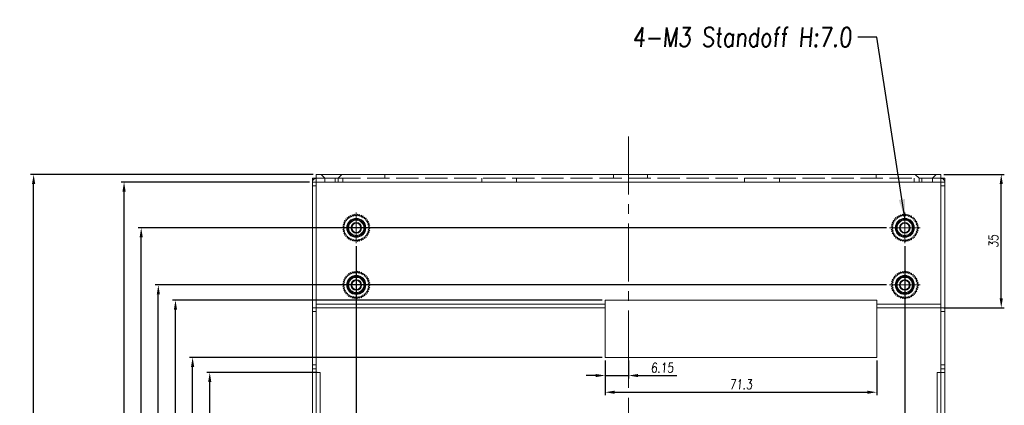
# Model space of a CAD drawing. Header units: millimetres. Extents: x 4065 to 8083, y -652 to 5416.
# Tile 113 of 256: x 4820 to 5079, y 3366 to 3467. Entities that reach past the tile are written whole.
import ezdxf

# ---------------------------------------------------------------- set-up
doc = ezdxf.new("R2010")
doc.units = ezdxf.units.MM
doc.header["$LTSCALE"] = 0.8
doc.header["$PDMODE"] = 3
doc.header["$PDSIZE"] = 0.3125
for name, pattern in [('CENTER', [50.8, 31.75, -6.35, 6.35, -6.35]), ('CENTER2', [28.575, 19.05, -3.175, 3.175, -3.175]), ('HIDDEN', [9.525, 6.35, -3.175])]:
    doc.linetypes.add(name, pattern=pattern)
doc.layers.get('0').update_dxf_attribs({"linetype": 'CONTINUOUS', "lineweight": 0})
doc.layers.get('Defpoints').update_dxf_attribs({"linetype": 'CONTINUOUS', "lineweight": 0})
for name, color, linetype, lineweight in [('1', 2, 'CENTER', 0), ('2', 3, 'CONTINUOUS', 0), ('3', 5, 'HIDDEN', 0), ('4', 1, 'CENTER2', 9), ('M3-7', 4, 'CONTINUOUS', 0)]:
    doc.layers.add(name, color=color, linetype=linetype, lineweight=lineweight)
doc.styles.get("Standard").update_dxf_attribs({"font": 'romans.shx', "width": 0.8, "oblique": 5, "bigfont": 'whgtxt.shx'})
doc.dimstyles.get("Standard").update_dxf_attribs({"dimtxt": 2.5, "dimasz": 2.5, "dimexe": 0.8, "dimexo": 0.8, "dimgap": 0.8, "dimtad": 1, "dimdsep": 46, "dimtxsty": 'Standard', "dimcen": 0, "dimclrd": 3, "dimclre": 3, "dimclrt": 3, "dimazin": 0, "dimtp": 0.001, "dimtm": 0.001, "dimtfac": 1, "dimtmove": 0, "dimatfit": 3, "dimfxl": 0, "dimtolj": 1, "dimarcsym": 0})

# ---------------------------------------------------------------- blocks, each defined once
blk = doc.blocks.new('X')
at = {"layer": '1'}
for p, q in [((5251.84, 13719.59), (5251.84, 13727.59)), ((5247.84, 13723.59), (5255.84, 13723.59))]:
    blk.add_line(p, q, dxfattribs=at)
blk = doc.blocks.new('*D830')
at = {"layer": '2', "color": 3, "lineweight": -2}
for p, q in [((4898.19, 3374.28), (4869.23, 3374.28)), ((4870.03, 3127.28), (4870.03, 3371.78)), ((4886.19, 3124.78), (4869.23, 3124.78))]:
    blk.add_line(p, q, dxfattribs=at)
at = {"layer": '2', "color": 3}
for points in [[(4869.61, 3371.78), (4870.45, 3371.78), (4870.03, 3374.28)], [(4869.61, 3127.28), (4870.45, 3127.28), (4870.03, 3124.78)]]:
    blk.add_solid(points, dxfattribs=at)
at = {"layer": 'Defpoints', "color": 0}
for p in [(4870.03, 3374.28), (4898.99, 3374.28), (4886.99, 3124.78)]:
    blk.add_point(p, dxfattribs=at)
at = {"layer": '2', "color": 3, "insert": (4867.98, 3249.53), "char_height": 2.5, "attachment_point": 5, "rotation": 90}
blk.add_mtext('\\A1;249.5', dxfattribs=at)
blk = doc.blocks.new('*D831')
at = {"layer": '2', "color": 3, "lineweight": -2}
for p, q in [((4973.04, 3378.28), (4864.73, 3378.28)), ((4865.53, 3127.28), (4865.53, 3375.78)), ((4886.19, 3124.78), (4864.73, 3124.78))]:
    blk.add_line(p, q, dxfattribs=at)
at = {"layer": '2', "color": 3}
for points in [[(4865.11, 3375.78), (4865.95, 3375.78), (4865.53, 3378.28)], [(4865.11, 3127.28), (4865.95, 3127.28), (4865.53, 3124.78)]]:
    blk.add_solid(points, dxfattribs=at)
at = {"layer": 'Defpoints', "color": 0}
for p in [(4865.53, 3378.28), (4973.84, 3378.28), (4886.99, 3124.78)]:
    blk.add_point(p, dxfattribs=at)
at = {"layer": '2', "color": 3, "insert": (4863.48, 3251.53), "char_height": 2.5, "attachment_point": 5, "rotation": 90}
blk.add_mtext('\\A1;253.5', dxfattribs=at)
blk = doc.blocks.new('*D832')
at = {"layer": '2', "color": 3, "lineweight": -2}
for p, q in [((4973.04, 3393.28), (4860.23, 3393.28)), ((4861.03, 3127.28), (4861.03, 3390.78)), ((4886.19, 3124.78), (4860.23, 3124.78))]:
    blk.add_line(p, q, dxfattribs=at)
at = {"layer": '2', "color": 3}
for points in [[(4860.61, 3390.78), (4861.45, 3390.78), (4861.03, 3393.28)], [(4860.61, 3127.28), (4861.45, 3127.28), (4861.03, 3124.78)]]:
    blk.add_solid(points, dxfattribs=at)
at = {"layer": 'Defpoints', "color": 0}
for p in [(4861.03, 3393.28), (4973.84, 3393.28), (4886.99, 3124.78)]:
    blk.add_point(p, dxfattribs=at)
at = {"layer": '2', "color": 3, "insert": (4858.98, 3259.03), "char_height": 2.5, "attachment_point": 5, "rotation": 90}
blk.add_mtext('\\A1;268.5', dxfattribs=at)
blk = doc.blocks.new('*D833')
at = {"layer": '2', "color": 3, "lineweight": -2}
for p, q in [((5047.69, 3397.28), (4855.73, 3397.28)), ((4856.53, 3127.28), (4856.53, 3394.78)), ((4886.19, 3124.78), (4855.73, 3124.78))]:
    blk.add_line(p, q, dxfattribs=at)
at = {"layer": '2', "color": 3}
for points in [[(4856.11, 3394.78), (4856.95, 3394.78), (4856.53, 3397.28)], [(4856.11, 3127.28), (4856.95, 3127.28), (4856.53, 3124.78)]]:
    blk.add_solid(points, dxfattribs=at)
at = {"layer": 'Defpoints', "color": 0}
for p in [(4856.53, 3397.28), (5048.49, 3397.28), (4886.99, 3124.78)]:
    blk.add_point(p, dxfattribs=at)
at = {"layer": '2', "color": 3, "insert": (4854.48, 3261.03), "char_height": 2.5, "attachment_point": 5, "rotation": 90}
blk.add_mtext('\\A1;272.5', dxfattribs=at)
blk = doc.blocks.new('*D834')
at = {"layer": '2', "color": 3, "lineweight": -2}
for p, q in [((5047.69, 3412.28), (4851.23, 3412.28)), ((4852.03, 3127.28), (4852.03, 3409.78)), ((4886.19, 3124.78), (4851.23, 3124.78))]:
    blk.add_line(p, q, dxfattribs=at)
at = {"layer": '2', "color": 3}
for points in [[(4851.61, 3409.78), (4852.45, 3409.78), (4852.03, 3412.28)], [(4851.61, 3127.28), (4852.45, 3127.28), (4852.03, 3124.78)]]:
    blk.add_solid(points, dxfattribs=at)
at = {"layer": 'Defpoints', "color": 0}
for p in [(4852.03, 3412.28), (5048.49, 3412.28), (4886.99, 3124.78)]:
    blk.add_point(p, dxfattribs=at)
at = {"layer": '2', "color": 3, "insert": (4849.98, 3268.53), "char_height": 2.5, "attachment_point": 5, "rotation": 90}
blk.add_mtext('\\A1;287.5', dxfattribs=at)
blk = doc.blocks.new('*D835')
at = {"layer": '2', "color": 3, "lineweight": -2}
for p, q in [((4896.19, 3424.28), (4846.73, 3424.28)), ((4847.53, 3127.28), (4847.53, 3421.78)), ((4886.19, 3124.78), (4846.73, 3124.78))]:
    blk.add_line(p, q, dxfattribs=at)
at = {"layer": '2', "color": 3}
for points in [[(4847.11, 3421.78), (4847.95, 3421.78), (4847.53, 3424.28)], [(4847.11, 3127.28), (4847.95, 3127.28), (4847.53, 3124.78)]]:
    blk.add_solid(points, dxfattribs=at)
at = {"layer": 'Defpoints', "color": 0}
for p in [(4847.53, 3424.28), (4896.99, 3424.28), (4886.99, 3124.78)]:
    blk.add_point(p, dxfattribs=at)
at = {"layer": '2', "color": 3, "insert": (4845.48, 3274.53), "char_height": 2.5, "attachment_point": 5, "rotation": 90}
blk.add_mtext('\\A1;299.5', dxfattribs=at)
blk = doc.blocks.new('*D836')
at = {"layer": '2', "color": 3, "lineweight": -2}
for p, q in [((4897.19, 3426.28), (4822.99, 3426.28)), ((4823.79, 3127.28), (4823.79, 3423.78)), ((4886.19, 3124.78), (4822.99, 3124.78))]:
    blk.add_line(p, q, dxfattribs=at)
at = {"layer": '2', "color": 3}
for points in [[(4823.37, 3423.78), (4824.21, 3423.78), (4823.79, 3426.28)], [(4823.37, 3127.28), (4824.21, 3127.28), (4823.79, 3124.78)]]:
    blk.add_solid(points, dxfattribs=at)
at = {"layer": 'Defpoints', "color": 0}
for p in [(4823.79, 3426.28), (4897.99, 3426.28), (4886.99, 3124.78)]:
    blk.add_point(p, dxfattribs=at)
at = {"layer": '2', "color": 3, "insert": (4821.74, 3275.53), "char_height": 2.5, "attachment_point": 5, "rotation": 90}
blk.add_mtext('\\A1;301.5', dxfattribs=at)
blk = doc.blocks.new('*D838')
at = {"layer": '2', "color": 3, "lineweight": -2}
for p, q in [((4973.84, 3377.48), (4973.84, 3368.33)), ((5045.14, 3377.48), (5045.14, 3368.33)), ((4976.34, 3369.13), (5042.64, 3369.13))]:
    blk.add_line(p, q, dxfattribs=at)
at = {"layer": '2', "color": 3}
for points in [[(4976.34, 3369.54), (4976.34, 3368.71), (4973.84, 3369.13)], [(5042.64, 3369.54), (5042.64, 3368.71), (5045.14, 3369.13)]]:
    blk.add_solid(points, dxfattribs=at)
at = {"layer": 'Defpoints', "color": 0}
for p in [(4973.84, 3378.28), (5045.14, 3378.28), (5045.14, 3369.13)]:
    blk.add_point(p, dxfattribs=at)
at = {"layer": '2', "color": 3, "insert": (5009.49, 3371.18), "char_height": 2.5, "attachment_point": 5}
blk.add_mtext('\\A1;71.3', dxfattribs=at)
blk = doc.blocks.new('*D839')
at = {"layer": '2', "color": 3, "lineweight": -2}
for p, q in [((4973.84, 3377.48), (4973.84, 3372.71)), ((4979.99, 3377.48), (4979.99, 3372.71)), ((4971.34, 3373.51), (4968.84, 3373.51)), ((4973.84, 3373.51), (4979.99, 3373.51)), ((4982.49, 3373.51), (4992.61, 3373.51))]:
    blk.add_line(p, q, dxfattribs=at)
at = {"layer": '2', "color": 3}
for points in [[(4971.34, 3373.92), (4971.34, 3373.09), (4973.84, 3373.51)], [(4982.49, 3373.92), (4982.49, 3373.09), (4979.99, 3373.51)]]:
    blk.add_solid(points, dxfattribs=at)
at = {"layer": 'Defpoints', "color": 0}
for p in [(4973.84, 3378.28), (4979.99, 3378.28), (4979.99, 3373.51)]:
    blk.add_point(p, dxfattribs=at)
at = {"layer": '2', "color": 3, "insert": (4988.8, 3375.56), "char_height": 2.5, "attachment_point": 5}
blk.add_mtext('\\A1;6.15', dxfattribs=at)
blk = doc.blocks.new('*D843')
at = {"layer": '2', "color": 3, "lineweight": -2}
for p, q in [((5052.49, 3407.48), (5052.49, 2783.63)), ((4979.99, 2807.48), (4979.99, 2783.63)), ((4982.49, 2784.43), (5049.99, 2784.43))]:
    blk.add_line(p, q, dxfattribs=at)
at = {"layer": '2', "color": 3}
for points in [[(4982.49, 2784.84), (4982.49, 2784.01), (4979.99, 2784.43)], [(5049.99, 2784.84), (5049.99, 2784.01), (5052.49, 2784.43)]]:
    blk.add_solid(points, dxfattribs=at)
at = {"layer": 'Defpoints', "color": 0}
for p in [(5052.49, 3408.28), (4979.99, 2808.28), (5052.49, 2784.43)]:
    blk.add_point(p, dxfattribs=at)
at = {"layer": '2', "color": 3, "insert": (5016.24, 2786.48), "char_height": 2.5, "attachment_point": 5}
blk.add_mtext('\\A1;72.5', dxfattribs=at)
blk = doc.blocks.new('*D849')
at = {"layer": '2', "color": 3, "lineweight": -2}
for p, q in [((4908.49, 3407.48), (4908.49, 2774.63)), ((4979.99, 2807.48), (4979.99, 2774.63)), ((4977.49, 2775.43), (4910.99, 2775.43))]:
    blk.add_line(p, q, dxfattribs=at)
at = {"layer": '2', "color": 3}
for points in [[(4910.99, 2775.84), (4910.99, 2775.01), (4908.49, 2775.43)], [(4977.49, 2775.84), (4977.49, 2775.01), (4979.99, 2775.43)]]:
    blk.add_solid(points, dxfattribs=at)
at = {"layer": 'Defpoints', "color": 0}
for p in [(4908.49, 3408.28), (4979.99, 2808.28), (4908.49, 2775.43)]:
    blk.add_point(p, dxfattribs=at)
at = {"layer": '2', "color": 3, "insert": (4944.24, 2777.48), "char_height": 2.5, "attachment_point": 5}
blk.add_mtext('\\A1;71.5', dxfattribs=at)
blk = doc.blocks.new('*D881')
at = {"layer": '2', "color": 3, "lineweight": -2}
for p, q in [((5062.79, 3426.28), (5078.63, 3426.28)), ((5077.83, 3393.78), (5077.83, 3423.78)), ((5062.79, 3391.28), (5078.63, 3391.28))]:
    blk.add_line(p, q, dxfattribs=at)
at = {"layer": '2', "color": 3}
for points in [[(5077.41, 3423.78), (5078.24, 3423.78), (5077.83, 3426.28)], [(5077.41, 3393.78), (5078.24, 3393.78), (5077.83, 3391.28)]]:
    blk.add_solid(points, dxfattribs=at)
at = {"layer": 'Defpoints', "color": 0}
for p in [(5061.99, 3426.28), (5077.83, 3426.28), (5061.99, 3391.28)]:
    blk.add_point(p, dxfattribs=at)
at = {"layer": '2', "color": 3, "insert": (5075.78, 3408.78), "char_height": 2.5, "attachment_point": 5, "rotation": 90}
blk.add_mtext('\\A1;35', dxfattribs=at)

msp = doc.modelspace()

# ---------------------------------------------------------------- linework, layer by layer
for p, q in [((4896.995, 2824.28), (4896.995, 3425.28)), ((4897.995, 3425.28), (4896.995, 3425.28)), ((4897.995, 3424.28), (4897.995, 3426.28)), ((4897.995, 3426.28), (5061.995, 3426.28)), ((5061.995, 3426.28), (5061.995, 3424.778)), ((5061.995, 3425.28), (5062.995, 3425.28)), ((5062.995, 2824.28), (5062.995, 3425.28)), ((4897.995, 3424.28), (4896.995, 3424.28)), ((4897.995, 3424.28), (4897.995, 3374.28)), ((4897.995, 3424.28), (5061.995, 3424.28)), ((5061.995, 3374.28), (5061.995, 3424.778)), ((5061.995, 3424.28), (5062.995, 3424.28)), ((4897.995, 3392.28), (4973.845, 3392.28)), ((4973.845, 3378.28), (4973.845, 3393.28)), ((5045.145, 3393.28), (4973.845, 3393.28)), ((5045.145, 3378.28), (5045.145, 3393.28)), ((5045.145, 3392.28), (5061.995, 3392.28)), ((4897.995, 3391.28), (4973.845, 3391.28)), ((5045.145, 3391.28), (5061.995, 3391.28)), ((4897.995, 3376.28), (4896.995, 3376.28)), ((4973.845, 3378.28), (5045.145, 3378.28)), ((5061.995, 3376.28), (5062.995, 3376.28)), ((4897.995, 3375.28), (4896.995, 3375.28)), ((4896.995, 3374.28), (4898.995, 3374.28)), ((4898.995, 2824.28), (4898.995, 3374.28)), ((5060.995, 3374.28), (5060.995, 2824.28)), ((5060.995, 3374.28), (5062.995, 3374.28)), ((5061.995, 3375.28), (5062.995, 3375.28))]:
    msp.add_line(p, q)
at = {"layer": '3'}
for p, q in [((5061.995, 3425.28), (4897.995, 3425.28)), ((4897.995, 3425.28), (4900.245, 3425.28)), ((4900.245, 3425.28), (4899.245, 3426.28)), ((4900.245, 3425.28), (4900.245, 3424.28)), ((4903.745, 3425.28), (4900.245, 3425.28)), ((4902.995, 3424.28), (4902.995, 3425.28)), ((4903.745, 3425.28), (4904.745, 3426.28)), ((4903.745, 3425.28), (4903.745, 3424.28)), ((4903.745, 3425.28), (5056.245, 3425.28)), ((4904.995, 3424.28), (4904.995, 3425.28)), ((4915.995, 3426.28), (4915.995, 3425.28)), ((4975.995, 3426.28), (4915.995, 3426.28)), ((4941.426, 3424.28), (4941.426, 3425.28)), ((4950.564, 3424.28), (4950.564, 3425.28)), ((4975.995, 3426.28), (4975.995, 3425.28)), ((4984.995, 3426.28), (4984.995, 3425.28)), ((5044.995, 3426.28), (4984.995, 3426.28)), ((5010.426, 3424.28), (5010.426, 3425.28)), ((5019.564, 3424.28), (5019.564, 3425.28)), ((5044.995, 3426.28), (5044.995, 3425.28)), ((5054.995, 3424.28), (5054.995, 3425.28)), ((5056.245, 3425.28), (5055.245, 3426.28)), ((5056.245, 3425.28), (5056.245, 3424.28)), ((5059.745, 3425.28), (5056.245, 3425.28)), ((5056.995, 3424.28), (5056.995, 3425.28)), ((5059.745, 3425.28), (5060.745, 3426.28)), ((5059.745, 3425.28), (5059.745, 3424.28)), ((5059.745, 3425.28), (5061.995, 3425.28)), ((4897.995, 3423.28), (4896.995, 3423.28)), ((4903.745, 3424.28), (4900.245, 3424.28)), ((5059.745, 3424.28), (5056.245, 3424.28)), ((5061.995, 3423.28), (5062.995, 3423.28)), ((4897.995, 3392.28), (4973.845, 3392.28)), ((5045.145, 3392.28), (5061.995, 3392.28)), ((4896.995, 3391.28), (4897.995, 3391.28)), ((4896.995, 3390.28), (4897.995, 3390.28)), ((5062.995, 3391.28), (5061.995, 3391.28)), ((5062.995, 3390.28), (5061.995, 3390.28)), ((4897.995, 3374.28), (4897.995, 2824.28)), ((4897.995, 2824.28), (4897.995, 3374.28)), ((5061.995, 3374.28), (5061.995, 2824.28)), ((5061.995, 2824.28), (5061.995, 3374.28))]:
    msp.add_line(p, q, dxfattribs=at)
for centre, start, end in [((4897.995, 3424.28), 90, 180), ((5061.995, 3424.28), 0, 90)]:
    msp.add_arc(centre, 1, start, end, dxfattribs=at)
at = {"layer": '4'}
msp.add_line((4979.995, 3436.28), (4979.995, 2808.28), dxfattribs=at)
at = {"layer": 'M3-7', "linetype": 'Continuous'}
for p, q in [((4906.224, 3414.472), (4906.086, 3414.955)), ((4906.086, 3414.955), (4906.552, 3414.767)), ((4906.552, 3414.767), (4906.482, 3415.264)), ((4906.482, 3415.264), (4906.917, 3415.013)), ((4906.917, 3415.013), (4906.917, 3415.516)), ((4906.917, 3415.516), (4907.312, 3415.206)), ((4907.312, 3415.206), (4907.382, 3415.704)), ((4907.382, 3415.704), (4907.731, 3415.342)), ((4907.731, 3415.342), (4907.87, 3415.825)), ((4907.87, 3415.825), (4908.165, 3415.419)), ((4908.165, 3415.419), (4908.369, 3415.878)), ((4908.369, 3415.878), (4908.605, 3415.434)), ((4908.605, 3415.434), (4908.871, 3415.86)), ((4908.871, 3415.86), (4909.043, 3415.388)), ((4909.043, 3415.388), (4909.366, 3415.773)), ((4909.366, 3415.773), (4909.47, 3415.282)), ((4909.47, 3415.282), (4909.843, 3415.618)), ((4909.843, 3415.618), (4909.878, 3415.117)), ((4909.878, 3415.117), (4910.295, 3415.398)), ((4910.295, 3415.398), (4910.26, 3414.897)), ((4910.26, 3414.897), (4910.711, 3415.117)), ((4910.711, 3415.117), (4910.607, 3414.626)), ((4910.607, 3414.626), (4911.084, 3414.781)), ((4911.084, 3414.781), (4910.913, 3414.309)), ((5050.224, 3414.472), (5050.086, 3414.955)), ((5050.086, 3414.955), (5050.552, 3414.767)), ((5050.552, 3414.767), (5050.482, 3415.264)), ((5050.482, 3415.264), (5050.917, 3415.013)), ((5050.917, 3415.013), (5050.917, 3415.516)), ((5050.917, 3415.516), (5051.312, 3415.206)), ((5051.312, 3415.206), (5051.382, 3415.704)), ((5051.382, 3415.704), (5051.731, 3415.342)), ((5051.731, 3415.342), (5051.87, 3415.825)), ((5051.87, 3415.825), (5052.165, 3415.419)), ((5052.165, 3415.419), (5052.369, 3415.878)), ((5052.369, 3415.878), (5052.605, 3415.434)), ((5052.605, 3415.434), (5052.871, 3415.86)), ((5052.871, 3415.86), (5053.043, 3415.388)), ((5053.043, 3415.388), (5053.366, 3415.773)), ((5053.366, 3415.773), (5053.47, 3415.282)), ((5053.47, 3415.282), (5053.843, 3415.618)), ((5053.843, 3415.618), (5053.878, 3415.117)), ((5053.878, 3415.117), (5054.295, 3415.398)), ((5054.295, 3415.398), (5054.26, 3414.897)), ((5054.26, 3414.897), (5054.711, 3415.117)), ((5054.711, 3415.117), (5054.607, 3414.626)), ((5054.607, 3414.626), (5055.084, 3414.781)), ((5055.084, 3414.781), (5054.913, 3414.309)), ((4904.895, 3412.28), (4905.346, 3412.5)), ((4905.346, 3412.06), (4904.895, 3412.28)), ((4904.93, 3412.781), (4905.407, 3412.936)), ((4905.346, 3412.5), (4904.93, 3412.781)), ((4905.034, 3413.272), (4905.529, 3413.359)), ((4905.407, 3412.936), (4905.034, 3413.272)), ((4905.206, 3413.744), (4905.708, 3413.762)), ((4905.529, 3413.359), (4905.206, 3413.744)), ((4905.708, 3413.762), (4905.442, 3414.188)), ((4905.442, 3414.188), (4905.941, 3414.135)), ((4905.941, 3414.135), (4905.737, 3414.594)), ((4905.737, 3414.594), (4906.224, 3414.472)), ((4910.913, 3414.309), (4911.407, 3414.396)), ((4911.407, 3414.396), (4911.171, 3413.953)), ((4911.171, 3413.953), (4911.673, 3413.97)), ((4911.673, 3413.97), (4911.378, 3413.564)), ((4911.378, 3413.564), (4911.878, 3413.511)), ((4911.878, 3413.511), (4911.529, 3413.15)), ((4911.529, 3413.15), (4912.016, 3413.028)), ((4912.016, 3413.028), (4911.62, 3412.719)), ((4911.62, 3412.719), (4912.086, 3412.531)), ((4912.086, 3412.531), (4911.651, 3412.28)), ((4911.651, 3412.28), (4912.086, 3412.029)), ((5048.895, 3412.28), (5049.346, 3412.5)), ((5049.346, 3412.06), (5048.895, 3412.28)), ((5048.93, 3412.781), (5049.407, 3412.936)), ((5049.346, 3412.5), (5048.93, 3412.781)), ((5049.034, 3413.272), (5049.529, 3413.359)), ((5049.407, 3412.936), (5049.034, 3413.272)), ((5049.206, 3413.744), (5049.708, 3413.762)), ((5049.529, 3413.359), (5049.206, 3413.744)), ((5049.708, 3413.762), (5049.442, 3414.188)), ((5049.442, 3414.188), (5049.941, 3414.135)), ((5049.941, 3414.135), (5049.737, 3414.594)), ((5049.737, 3414.594), (5050.224, 3414.472)), ((5054.913, 3414.309), (5055.407, 3414.396)), ((5055.407, 3414.396), (5055.171, 3413.953)), ((5055.171, 3413.953), (5055.673, 3413.97)), ((5055.673, 3413.97), (5055.378, 3413.564)), ((5055.378, 3413.564), (5055.878, 3413.511)), ((5055.878, 3413.511), (5055.529, 3413.15)), ((5055.529, 3413.15), (5056.016, 3413.028)), ((5056.016, 3413.028), (5055.62, 3412.719)), ((5055.62, 3412.719), (5056.086, 3412.531)), ((5056.086, 3412.531), (5055.651, 3412.28)), ((5055.651, 3412.28), (5056.086, 3412.029)), ((4904.93, 3411.779), (4905.346, 3412.06)), ((4905.407, 3411.624), (4904.93, 3411.779)), ((4905.034, 3411.288), (4905.407, 3411.624)), ((4905.529, 3411.2), (4905.034, 3411.288)), ((4905.206, 3410.816), (4905.529, 3411.2)), ((4905.708, 3410.798), (4905.206, 3410.816)), ((4905.442, 3410.372), (4905.708, 3410.798)), ((4905.941, 3410.425), (4905.442, 3410.372)), ((4905.737, 3409.966), (4905.941, 3410.425)), ((4906.224, 3410.087), (4905.737, 3409.966)), ((4906.086, 3409.605), (4906.224, 3410.087)), ((4906.552, 3409.793), (4906.086, 3409.605)), ((4906.482, 3409.295), (4906.552, 3409.793)), ((4906.917, 3409.547), (4906.482, 3409.295)), ((4906.917, 3409.044), (4906.917, 3409.547)), ((4910.26, 3409.663), (4910.295, 3409.162)), ((4910.711, 3409.443), (4910.26, 3409.663)), ((4910.607, 3409.934), (4910.711, 3409.443)), ((4911.084, 3409.779), (4910.607, 3409.934)), ((4910.913, 3410.251), (4911.084, 3409.779)), ((4911.407, 3410.164), (4910.913, 3410.251)), ((4911.171, 3410.607), (4911.407, 3410.164)), ((4911.673, 3410.59), (4911.171, 3410.607)), ((4911.878, 3411.049), (4911.378, 3410.996)), ((4911.378, 3410.996), (4911.673, 3410.59)), ((4912.016, 3411.531), (4911.529, 3411.41)), ((4911.529, 3411.41), (4911.878, 3411.049)), ((4912.086, 3412.029), (4911.62, 3411.841)), ((4911.62, 3411.841), (4912.016, 3411.531)), ((5048.93, 3411.779), (5049.346, 3412.06)), ((5049.407, 3411.624), (5048.93, 3411.779)), ((5049.034, 3411.288), (5049.407, 3411.624)), ((5049.529, 3411.2), (5049.034, 3411.288)), ((5049.206, 3410.816), (5049.529, 3411.2)), ((5049.708, 3410.798), (5049.206, 3410.816)), ((5049.442, 3410.372), (5049.708, 3410.798)), ((5049.941, 3410.425), (5049.442, 3410.372)), ((5049.737, 3409.966), (5049.941, 3410.425)), ((5050.224, 3410.087), (5049.737, 3409.966)), ((5050.086, 3409.605), (5050.224, 3410.087)), ((5050.552, 3409.793), (5050.086, 3409.605)), ((5050.482, 3409.295), (5050.552, 3409.793)), ((5050.917, 3409.547), (5050.482, 3409.295)), ((5050.917, 3409.044), (5050.917, 3409.547)), ((5054.26, 3409.663), (5054.295, 3409.162)), ((5054.711, 3409.443), (5054.26, 3409.663)), ((5054.607, 3409.934), (5054.711, 3409.443)), ((5055.084, 3409.779), (5054.607, 3409.934)), ((5054.913, 3410.251), (5055.084, 3409.779)), ((5055.407, 3410.164), (5054.913, 3410.251)), ((5055.171, 3410.607), (5055.407, 3410.164)), ((5055.673, 3410.59), (5055.171, 3410.607)), ((5055.878, 3411.049), (5055.378, 3410.996)), ((5055.378, 3410.996), (5055.673, 3410.59)), ((5056.016, 3411.531), (5055.529, 3411.41)), ((5055.529, 3411.41), (5055.878, 3411.049)), ((5056.086, 3412.029), (5055.62, 3411.841)), ((5055.62, 3411.841), (5056.016, 3411.531)), ((4907.312, 3409.353), (4906.917, 3409.044)), ((4907.382, 3408.856), (4907.312, 3409.353)), ((4907.731, 3409.217), (4907.382, 3408.856)), ((4907.87, 3408.735), (4907.731, 3409.217)), ((4908.165, 3409.141), (4907.87, 3408.735)), ((4908.369, 3408.682), (4908.165, 3409.141)), ((4908.605, 3409.126), (4908.369, 3408.682)), ((4908.871, 3408.7), (4908.605, 3409.126)), ((4909.043, 3409.172), (4908.871, 3408.7)), ((4909.366, 3408.787), (4909.043, 3409.172)), ((4909.47, 3409.278), (4909.366, 3408.787)), ((4909.843, 3408.942), (4909.47, 3409.278)), ((4909.878, 3409.443), (4909.843, 3408.942)), ((4910.295, 3409.162), (4909.878, 3409.443)), ((5051.312, 3409.353), (5050.917, 3409.044)), ((5051.382, 3408.856), (5051.312, 3409.353)), ((5051.731, 3409.217), (5051.382, 3408.856)), ((5051.87, 3408.735), (5051.731, 3409.217)), ((5052.165, 3409.141), (5051.87, 3408.735)), ((5052.369, 3408.682), (5052.165, 3409.141)), ((5052.605, 3409.126), (5052.369, 3408.682)), ((5052.871, 3408.7), (5052.605, 3409.126)), ((5053.043, 3409.172), (5052.871, 3408.7)), ((5053.366, 3408.787), (5053.043, 3409.172)), ((5053.47, 3409.278), (5053.366, 3408.787)), ((5053.843, 3408.942), (5053.47, 3409.278)), ((5053.878, 3409.443), (5053.843, 3408.942)), ((5054.295, 3409.162), (5053.878, 3409.443)), ((4905.708, 3398.762), (4905.442, 3399.188)), ((4905.442, 3399.188), (4905.941, 3399.135)), ((4905.941, 3399.135), (4905.737, 3399.594)), ((4905.737, 3399.594), (4906.224, 3399.472)), ((4906.224, 3399.472), (4906.086, 3399.955)), ((4906.086, 3399.955), (4906.552, 3399.767)), ((4906.552, 3399.767), (4906.482, 3400.264)), ((4906.482, 3400.264), (4906.917, 3400.013)), ((4906.917, 3400.013), (4906.917, 3400.516)), ((4906.917, 3400.516), (4907.312, 3400.206)), ((4907.312, 3400.206), (4907.382, 3400.704)), ((4907.382, 3400.704), (4907.731, 3400.342)), ((4907.731, 3400.342), (4907.87, 3400.825)), ((4907.87, 3400.825), (4908.165, 3400.419)), ((4908.165, 3400.419), (4908.369, 3400.878)), ((4908.369, 3400.878), (4908.605, 3400.434)), ((4908.605, 3400.434), (4908.871, 3400.86)), ((4908.871, 3400.86), (4909.043, 3400.388)), ((4909.043, 3400.388), (4909.366, 3400.773)), ((4909.366, 3400.773), (4909.47, 3400.282)), ((4909.47, 3400.282), (4909.843, 3400.618)), ((4909.843, 3400.618), (4909.878, 3400.117)), ((4909.878, 3400.117), (4910.295, 3400.398)), ((4910.295, 3400.398), (4910.26, 3399.897)), ((4910.26, 3399.897), (4910.711, 3400.117)), ((4910.711, 3400.117), (4910.607, 3399.626)), ((4910.607, 3399.626), (4911.084, 3399.781)), ((4911.084, 3399.781), (4910.913, 3399.309)), ((4910.913, 3399.309), (4911.407, 3399.396)), ((4911.407, 3399.396), (4911.171, 3398.953)), ((5049.708, 3398.762), (5049.442, 3399.188)), ((5049.442, 3399.188), (5049.941, 3399.135)), ((5049.941, 3399.135), (5049.737, 3399.594)), ((5049.737, 3399.594), (5050.224, 3399.472)), ((5050.224, 3399.472), (5050.086, 3399.955)), ((5050.086, 3399.955), (5050.552, 3399.767)), ((5050.552, 3399.767), (5050.482, 3400.264)), ((5050.482, 3400.264), (5050.917, 3400.013)), ((5050.917, 3400.013), (5050.917, 3400.516)), ((5050.917, 3400.516), (5051.312, 3400.206)), ((5051.312, 3400.206), (5051.382, 3400.704)), ((5051.382, 3400.704), (5051.731, 3400.342)), ((5051.731, 3400.342), (5051.87, 3400.825)), ((5051.87, 3400.825), (5052.165, 3400.419)), ((5052.165, 3400.419), (5052.369, 3400.878)), ((5052.369, 3400.878), (5052.605, 3400.434)), ((5052.605, 3400.434), (5052.871, 3400.86)), ((5052.871, 3400.86), (5053.043, 3400.388)), ((5053.043, 3400.388), (5053.366, 3400.773)), ((5053.366, 3400.773), (5053.47, 3400.282)), ((5053.47, 3400.282), (5053.843, 3400.618)), ((5053.843, 3400.618), (5053.878, 3400.117)), ((5053.878, 3400.117), (5054.295, 3400.398)), ((5054.295, 3400.398), (5054.26, 3399.897)), ((5054.26, 3399.897), (5054.711, 3400.117)), ((5054.711, 3400.117), (5054.607, 3399.626)), ((5054.607, 3399.626), (5055.084, 3399.781)), ((5055.084, 3399.781), (5054.913, 3399.309)), ((5054.913, 3399.309), (5055.407, 3399.396)), ((5055.407, 3399.396), (5055.171, 3398.953)), ((4904.895, 3397.28), (4905.346, 3397.5)), ((4905.346, 3397.06), (4904.895, 3397.28)), ((4904.93, 3397.781), (4905.407, 3397.936)), ((4905.346, 3397.5), (4904.93, 3397.781)), ((4904.93, 3396.779), (4905.346, 3397.06)), ((4905.407, 3396.624), (4904.93, 3396.779)), ((4905.034, 3398.272), (4905.529, 3398.359)), ((4905.407, 3397.936), (4905.034, 3398.272)), ((4905.034, 3396.288), (4905.407, 3396.624)), ((4905.206, 3398.744), (4905.708, 3398.762)), ((4905.529, 3398.359), (4905.206, 3398.744)), ((4911.171, 3398.953), (4911.673, 3398.97)), ((4911.673, 3398.97), (4911.378, 3398.564)), ((4911.378, 3398.564), (4911.878, 3398.511)), ((4911.878, 3398.511), (4911.529, 3398.15)), ((4911.529, 3398.15), (4912.016, 3398.028)), ((4912.016, 3398.028), (4911.62, 3397.719)), ((4911.62, 3397.719), (4912.086, 3397.531)), ((4912.086, 3397.029), (4911.62, 3396.841)), ((4911.62, 3396.841), (4912.016, 3396.531)), ((4912.086, 3397.531), (4911.651, 3397.28)), ((4911.651, 3397.28), (4912.086, 3397.029)), ((5048.895, 3397.28), (5049.346, 3397.5)), ((5049.346, 3397.06), (5048.895, 3397.28)), ((5048.93, 3397.781), (5049.407, 3397.936)), ((5049.346, 3397.5), (5048.93, 3397.781)), ((5048.93, 3396.779), (5049.346, 3397.06)), ((5049.407, 3396.624), (5048.93, 3396.779)), ((5049.034, 3398.272), (5049.529, 3398.359)), ((5049.407, 3397.936), (5049.034, 3398.272)), ((5049.034, 3396.288), (5049.407, 3396.624)), ((5049.206, 3398.744), (5049.708, 3398.762)), ((5049.529, 3398.359), (5049.206, 3398.744)), ((5055.171, 3398.953), (5055.673, 3398.97)), ((5055.673, 3398.97), (5055.378, 3398.564)), ((5055.378, 3398.564), (5055.878, 3398.511)), ((5055.878, 3398.511), (5055.529, 3398.15)), ((5055.529, 3398.15), (5056.016, 3398.028)), ((5056.016, 3398.028), (5055.62, 3397.719)), ((5055.62, 3397.719), (5056.086, 3397.531)), ((5056.086, 3397.029), (5055.62, 3396.841)), ((5055.62, 3396.841), (5056.016, 3396.531)), ((5056.086, 3397.531), (5055.651, 3397.28)), ((5055.651, 3397.28), (5056.086, 3397.029)), ((4905.529, 3396.2), (4905.034, 3396.288)), ((4905.206, 3395.816), (4905.529, 3396.2)), ((4905.708, 3395.798), (4905.206, 3395.816)), ((4905.442, 3395.372), (4905.708, 3395.798)), ((4905.941, 3395.425), (4905.442, 3395.372)), ((4905.737, 3394.966), (4905.941, 3395.425)), ((4906.224, 3395.087), (4905.737, 3394.966)), ((4906.086, 3394.605), (4906.224, 3395.087)), ((4906.552, 3394.793), (4906.086, 3394.605)), ((4906.482, 3394.295), (4906.552, 3394.793)), ((4906.917, 3394.547), (4906.482, 3394.295)), ((4906.917, 3394.044), (4906.917, 3394.547)), ((4907.312, 3394.353), (4906.917, 3394.044)), ((4907.382, 3393.856), (4907.312, 3394.353)), ((4907.731, 3394.217), (4907.382, 3393.856)), ((4907.87, 3393.735), (4907.731, 3394.217)), ((4908.165, 3394.141), (4907.87, 3393.735)), ((4908.369, 3393.682), (4908.165, 3394.141)), ((4908.605, 3394.126), (4908.369, 3393.682)), ((4908.871, 3393.7), (4908.605, 3394.126)), ((4909.043, 3394.172), (4908.871, 3393.7)), ((4909.366, 3393.787), (4909.043, 3394.172)), ((4909.47, 3394.278), (4909.366, 3393.787)), ((4909.843, 3393.942), (4909.47, 3394.278)), ((4909.878, 3394.443), (4909.843, 3393.942)), ((4910.295, 3394.162), (4909.878, 3394.443)), ((4910.26, 3394.663), (4910.295, 3394.162)), ((4910.711, 3394.443), (4910.26, 3394.663)), ((4910.607, 3394.934), (4910.711, 3394.443)), ((4911.084, 3394.779), (4910.607, 3394.934)), ((4910.913, 3395.251), (4911.084, 3394.779)), ((4911.407, 3395.164), (4910.913, 3395.251)), ((4911.171, 3395.607), (4911.407, 3395.164)), ((4911.673, 3395.59), (4911.171, 3395.607)), ((4911.878, 3396.049), (4911.378, 3395.996)), ((4911.378, 3395.996), (4911.673, 3395.59)), ((4912.016, 3396.531), (4911.529, 3396.41)), ((4911.529, 3396.41), (4911.878, 3396.049)), ((5049.529, 3396.2), (5049.034, 3396.288)), ((5049.206, 3395.816), (5049.529, 3396.2)), ((5049.708, 3395.798), (5049.206, 3395.816)), ((5049.442, 3395.372), (5049.708, 3395.798)), ((5049.941, 3395.425), (5049.442, 3395.372)), ((5049.737, 3394.966), (5049.941, 3395.425)), ((5050.224, 3395.087), (5049.737, 3394.966)), ((5050.086, 3394.605), (5050.224, 3395.087)), ((5050.552, 3394.793), (5050.086, 3394.605)), ((5050.482, 3394.295), (5050.552, 3394.793)), ((5050.917, 3394.547), (5050.482, 3394.295)), ((5050.917, 3394.044), (5050.917, 3394.547)), ((5051.312, 3394.353), (5050.917, 3394.044)), ((5051.382, 3393.856), (5051.312, 3394.353)), ((5051.731, 3394.217), (5051.382, 3393.856)), ((5051.87, 3393.735), (5051.731, 3394.217)), ((5052.165, 3394.141), (5051.87, 3393.735)), ((5052.369, 3393.682), (5052.165, 3394.141)), ((5052.605, 3394.126), (5052.369, 3393.682)), ((5052.871, 3393.7), (5052.605, 3394.126)), ((5053.043, 3394.172), (5052.871, 3393.7)), ((5053.366, 3393.787), (5053.043, 3394.172)), ((5053.47, 3394.278), (5053.366, 3393.787)), ((5053.843, 3393.942), (5053.47, 3394.278)), ((5053.878, 3394.443), (5053.843, 3393.942)), ((5054.295, 3394.162), (5053.878, 3394.443)), ((5054.26, 3394.663), (5054.295, 3394.162)), ((5054.711, 3394.443), (5054.26, 3394.663)), ((5054.607, 3394.934), (5054.711, 3394.443)), ((5055.084, 3394.779), (5054.607, 3394.934)), ((5054.913, 3395.251), (5055.084, 3394.779)), ((5055.407, 3395.164), (5054.913, 3395.251)), ((5055.171, 3395.607), (5055.407, 3395.164)), ((5055.673, 3395.59), (5055.171, 3395.607)), ((5055.878, 3396.049), (5055.378, 3395.996)), ((5055.378, 3395.996), (5055.673, 3395.59)), ((5056.016, 3396.531), (5055.529, 3396.41)), ((5055.529, 3396.41), (5055.878, 3396.049))]:
    msp.add_line(p, q, dxfattribs=at)
for centre, radius in [((4908.495, 3412.28), 2.5), ((5052.495, 3412.28), 2.5), ((4908.495, 3412.28), 2.4), ((4908.495, 3412.28), 2.2), ((4908.495, 3412.28), 2), ((4908.495, 3412.28), 1.4), ((4908.495, 3412.28), 1.2), ((5052.495, 3412.28), 2.4), ((5052.495, 3412.28), 2.2), ((5052.495, 3412.28), 2), ((5052.495, 3412.28), 1.4), ((5052.495, 3412.28), 1.2), ((4908.495, 3397.28), 2.5), ((4908.495, 3397.28), 2.4), ((4908.495, 3397.28), 2.2), ((4908.495, 3397.28), 2), ((5052.495, 3397.28), 2.5), ((5052.495, 3397.28), 2.4), ((5052.495, 3397.28), 2.2), ((5052.495, 3397.28), 2), ((4908.495, 3397.28), 1.4), ((4908.495, 3397.28), 1.2), ((5052.495, 3397.28), 1.4), ((5052.495, 3397.28), 1.2)]:
    msp.add_circle(centre, radius, dxfattribs=at)

# ---------------------------------------------------------------- block references
for p in [(-343.344, -10311.312), (-199.344, -10311.312), (-343.344, -10326.312), (-199.344, -10326.312)]:
    msp.add_blockref('X', p)

# ---------------------------------------------------------------- texts
at = {"layer": '2', "color": 3, "insert": (5038.545, 3459.821), "char_height": 5, "attachment_point": 9}
msp.add_mtext('4-M3 Standoff H:7.0', dxfattribs=at)

# ---------------------------------------------------------------- dimensions: what is measured, and where the dimension line sits
at = {"layer": '2'}
for base, p1, p2, picture, middle in [((4823.789, 3426.28), (4886.995, 3124.78), (4897.995, 3426.28), '*D836', (4821.739, 3275.53)), ((5077.825, 3426.28), (5061.995, 3391.28), (5061.995, 3426.28), '*D881', (5075.775, 3408.78)), ((4847.53, 3424.28), (4886.995, 3124.78), (4896.995, 3424.28), '*D835', (4845.48, 3274.53)), ((4852.03, 3412.28), (4886.995, 3124.78), (5048.495, 3412.28), '*D834', (4849.98, 3268.53)), ((4856.53, 3397.28), (4886.995, 3124.78), (5048.495, 3397.28), '*D833', (4854.48, 3261.03)), ((4861.03, 3393.28), (4886.995, 3124.78), (4973.845, 3393.28), '*D832', (4858.98, 3259.03)), ((4865.53, 3378.28), (4886.995, 3124.78), (4973.845, 3378.28), '*D831', (4863.48, 3251.53)), ((4870.03, 3374.28), (4886.995, 3124.78), (4898.995, 3374.28), '*D830', (4867.98, 3249.53))]:
    dim = msp.add_linear_dim(base=base, p1=p1, p2=p2, angle=90, dimstyle='Standard', override={"dimazin": 2}, dxfattribs=at)
    dim.commit()
    dim.dimension.update_dxf_attribs({"geometry": picture, "text_midpoint": middle})
for base, p1, p2, picture, middle in [((4908.495, 2775.428), (4979.995, 2808.28), (4908.495, 3408.28), '*D849', (4944.245, 2777.478)), ((5052.495, 2784.428), (4979.995, 2808.28), (5052.495, 3408.28), '*D843', (5016.245, 2786.478)), ((4979.995, 3373.508), (4973.845, 3378.28), (4979.995, 3378.28), '*D839', (4988.8, 3375.558)), ((5045.145, 3369.125), (4973.845, 3378.28), (5045.145, 3378.28), '*D838', (5009.495, 3371.175))]:
    dim = msp.add_linear_dim(base=base, p1=p1, p2=p2, dimstyle='Standard', override={"dimazin": 2}, dxfattribs=at)
    dim.commit()
    dim.dimension.update_dxf_attribs({"geometry": picture, "text_midpoint": middle})

# ---------------------------------------------------------------- leaders
at = {"layer": '2', "annotation_type": 0, "has_hookline": 1, "hookline_direction": 1, "text_width": 62.033}
msp.add_leader([(5052.495, 3414.78), (5045.145, 3462.321), (5040.145, 3462.321)], dimstyle='Standard', override={"dimscale": 2, "dimgap": 0.8, "dimtad": 0, "dimazin": 2}, dxfattribs=at)

doc.saveas('drawing.dxf')
